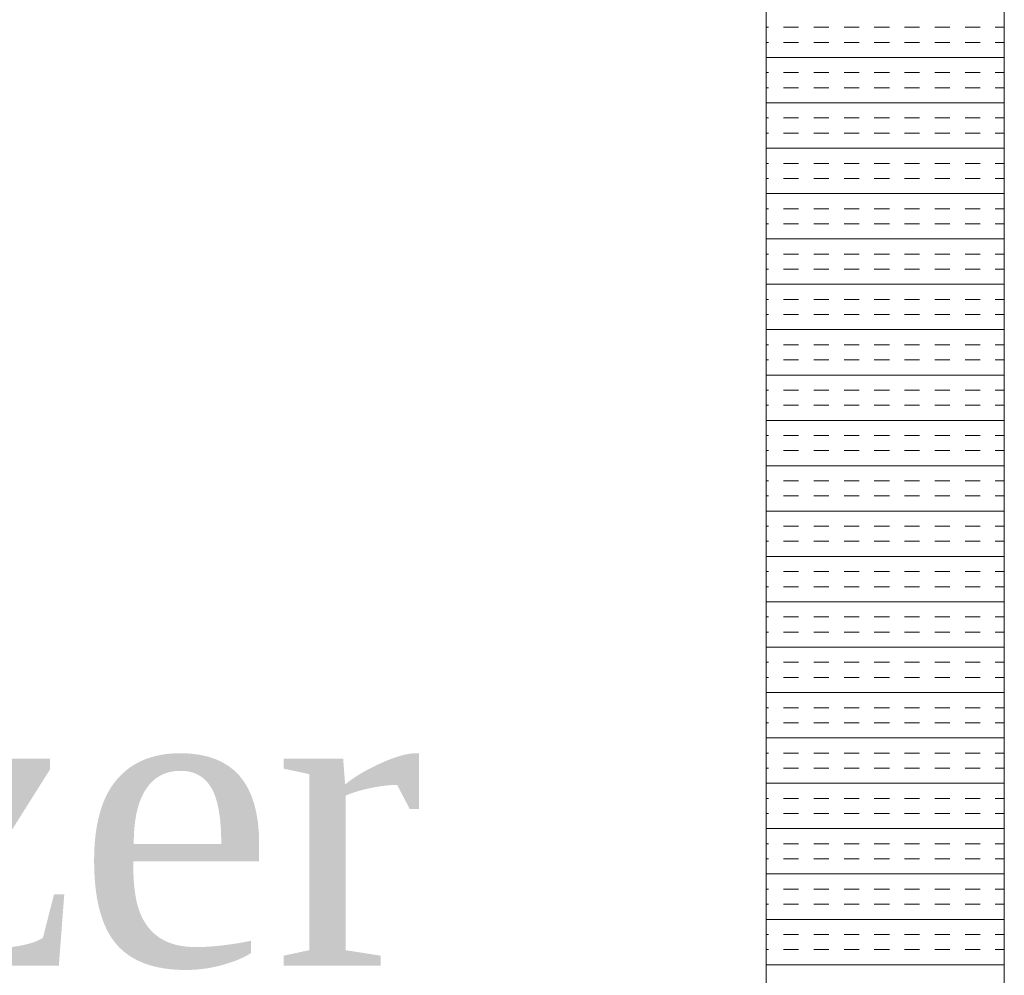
# Model space of a CAD drawing. Extents: x 3940905 to 4145695, y 925352 to 1109797.
# Tile 200 of 256: x 3956186 to 3956393, y 1099845 to 1100046. Entities that reach past the tile are written whole.
import ezdxf

# ---------------------------------------------------------------- set-up
doc = ezdxf.new("R2010")
doc.units = 0
doc.header["$LTSCALE"] = 750
doc.header["$MEASUREMENT"] = 0
doc.layers.add('CKD Equipments', color=252, linetype='CONTINUOUS', lineweight=0)
doc.layers.add('TEXT', color=7, linetype='CONTINUOUS')
doc.styles.add('TXT1', font='times.ttf')

msp = doc.modelspace()

# ---------------------------------------------------------------- linework, layer by layer
at = {"layer": 'CKD Equipments'}
for p, q in [((3956392.57, 1099545.77), (3956392.57, 1100245.77)), ((3956342.57, 1099595.77), (3956342.57, 1100195.77))]:
    msp.add_line(p, q, dxfattribs=at)
at = {"layer": 'CKD Equipments', "color": 4, "linetype": 'Continuous'}
for p, q in [((3956343.05, 1100044.09), (3956342.57, 1100044.09)), ((3956349.4, 1100044.09), (3956346.23, 1100044.09)), ((3956355.75, 1100044.09), (3956352.58, 1100044.09)), ((3956362.1, 1100044.09), (3956358.93, 1100044.09)), ((3956368.45, 1100044.09), (3956365.28, 1100044.09)), ((3956374.8, 1100044.09), (3956371.63, 1100044.09)), ((3956381.15, 1100044.09), (3956377.98, 1100044.09)), ((3956387.5, 1100044.09), (3956384.33, 1100044.09)), ((3956392.57, 1100044.09), (3956390.68, 1100044.09)), ((3956343.05, 1100040.91), (3956342.57, 1100040.91)), ((3956349.4, 1100040.91), (3956346.23, 1100040.91)), ((3956355.75, 1100040.91), (3956352.58, 1100040.91)), ((3956362.1, 1100040.91), (3956358.93, 1100040.91)), ((3956368.45, 1100040.91), (3956365.28, 1100040.91)), ((3956374.8, 1100040.91), (3956371.63, 1100040.91)), ((3956381.15, 1100040.91), (3956377.98, 1100040.91)), ((3956387.5, 1100040.91), (3956384.33, 1100040.91)), ((3956392.57, 1100040.91), (3956390.68, 1100040.91)), ((3956392.57, 1100037.74), (3956342.57, 1100037.74)), ((3956343.05, 1100034.56), (3956342.57, 1100034.56)), ((3956349.4, 1100034.56), (3956346.23, 1100034.56)), ((3956355.75, 1100034.56), (3956352.58, 1100034.56)), ((3956362.1, 1100034.56), (3956358.93, 1100034.56)), ((3956368.45, 1100034.56), (3956365.28, 1100034.56)), ((3956374.8, 1100034.56), (3956371.63, 1100034.56)), ((3956381.15, 1100034.56), (3956377.98, 1100034.56)), ((3956387.5, 1100034.56), (3956384.33, 1100034.56)), ((3956392.57, 1100034.56), (3956390.68, 1100034.56)), ((3956343.05, 1100031.39), (3956342.57, 1100031.39)), ((3956349.4, 1100031.39), (3956346.23, 1100031.39)), ((3956355.75, 1100031.39), (3956352.58, 1100031.39)), ((3956362.1, 1100031.39), (3956358.93, 1100031.39)), ((3956368.45, 1100031.39), (3956365.28, 1100031.39)), ((3956374.8, 1100031.39), (3956371.63, 1100031.39)), ((3956381.15, 1100031.39), (3956377.98, 1100031.39)), ((3956387.5, 1100031.39), (3956384.33, 1100031.39)), ((3956392.57, 1100031.39), (3956390.68, 1100031.39)), ((3956392.57, 1100028.21), (3956342.57, 1100028.21)), ((3956343.05, 1100025.04), (3956342.57, 1100025.04)), ((3956349.4, 1100025.04), (3956346.23, 1100025.04)), ((3956355.75, 1100025.04), (3956352.58, 1100025.04)), ((3956362.1, 1100025.04), (3956358.93, 1100025.04)), ((3956368.45, 1100025.04), (3956365.28, 1100025.04)), ((3956374.8, 1100025.04), (3956371.63, 1100025.04)), ((3956381.15, 1100025.04), (3956377.98, 1100025.04)), ((3956387.5, 1100025.04), (3956384.33, 1100025.04)), ((3956392.57, 1100025.04), (3956390.68, 1100025.04)), ((3956343.05, 1100021.86), (3956342.57, 1100021.86)), ((3956349.4, 1100021.86), (3956346.23, 1100021.86)), ((3956355.75, 1100021.86), (3956352.58, 1100021.86)), ((3956362.1, 1100021.86), (3956358.93, 1100021.86)), ((3956368.45, 1100021.86), (3956365.28, 1100021.86)), ((3956374.8, 1100021.86), (3956371.63, 1100021.86)), ((3956381.15, 1100021.86), (3956377.98, 1100021.86)), ((3956387.5, 1100021.86), (3956384.33, 1100021.86)), ((3956392.57, 1100021.86), (3956390.68, 1100021.86)), ((3956392.57, 1100018.69), (3956342.57, 1100018.69)), ((3956343.05, 1100015.51), (3956342.57, 1100015.51)), ((3956349.4, 1100015.51), (3956346.23, 1100015.51)), ((3956355.75, 1100015.51), (3956352.58, 1100015.51)), ((3956362.1, 1100015.51), (3956358.93, 1100015.51)), ((3956368.45, 1100015.51), (3956365.28, 1100015.51)), ((3956374.8, 1100015.51), (3956371.63, 1100015.51)), ((3956381.15, 1100015.51), (3956377.98, 1100015.51)), ((3956387.5, 1100015.51), (3956384.33, 1100015.51)), ((3956392.57, 1100015.51), (3956390.68, 1100015.51)), ((3956343.05, 1100012.34), (3956342.57, 1100012.34)), ((3956349.4, 1100012.34), (3956346.23, 1100012.34)), ((3956355.75, 1100012.34), (3956352.58, 1100012.34)), ((3956362.1, 1100012.34), (3956358.93, 1100012.34)), ((3956368.45, 1100012.34), (3956365.28, 1100012.34)), ((3956374.8, 1100012.34), (3956371.63, 1100012.34)), ((3956381.15, 1100012.34), (3956377.98, 1100012.34)), ((3956387.5, 1100012.34), (3956384.33, 1100012.34)), ((3956392.57, 1100012.34), (3956390.68, 1100012.34)), ((3956392.57, 1100009.16), (3956342.57, 1100009.16)), ((3956343.05, 1100005.99), (3956342.57, 1100005.99)), ((3956349.4, 1100005.99), (3956346.23, 1100005.99)), ((3956355.75, 1100005.99), (3956352.58, 1100005.99)), ((3956362.1, 1100005.99), (3956358.93, 1100005.99)), ((3956368.45, 1100005.99), (3956365.28, 1100005.99)), ((3956374.8, 1100005.99), (3956371.63, 1100005.99)), ((3956381.15, 1100005.99), (3956377.98, 1100005.99)), ((3956387.5, 1100005.99), (3956384.33, 1100005.99)), ((3956392.57, 1100005.99), (3956390.68, 1100005.99)), ((3956343.05, 1100002.81), (3956342.57, 1100002.81)), ((3956349.4, 1100002.81), (3956346.23, 1100002.81)), ((3956355.75, 1100002.81), (3956352.58, 1100002.81)), ((3956362.1, 1100002.81), (3956358.93, 1100002.81)), ((3956368.45, 1100002.81), (3956365.28, 1100002.81)), ((3956374.8, 1100002.81), (3956371.63, 1100002.81)), ((3956381.15, 1100002.81), (3956377.98, 1100002.81)), ((3956387.5, 1100002.81), (3956384.33, 1100002.81)), ((3956392.57, 1100002.81), (3956390.68, 1100002.81)), ((3956392.57, 1099999.64), (3956342.57, 1099999.64)), ((3956343.05, 1099996.46), (3956342.57, 1099996.46)), ((3956349.4, 1099996.46), (3956346.23, 1099996.46)), ((3956355.75, 1099996.46), (3956352.58, 1099996.46)), ((3956362.1, 1099996.46), (3956358.93, 1099996.46)), ((3956368.45, 1099996.46), (3956365.28, 1099996.46)), ((3956374.8, 1099996.46), (3956371.63, 1099996.46)), ((3956381.15, 1099996.46), (3956377.98, 1099996.46)), ((3956387.5, 1099996.46), (3956384.33, 1099996.46)), ((3956392.57, 1099996.46), (3956390.68, 1099996.46)), ((3956343.05, 1099993.29), (3956342.57, 1099993.29)), ((3956349.4, 1099993.29), (3956346.23, 1099993.29)), ((3956355.75, 1099993.29), (3956352.58, 1099993.29)), ((3956362.1, 1099993.29), (3956358.93, 1099993.29)), ((3956368.45, 1099993.29), (3956365.28, 1099993.29)), ((3956374.8, 1099993.29), (3956371.63, 1099993.29)), ((3956381.15, 1099993.29), (3956377.98, 1099993.29)), ((3956387.5, 1099993.29), (3956384.33, 1099993.29)), ((3956392.57, 1099993.29), (3956390.68, 1099993.29)), ((3956392.57, 1099990.11), (3956342.57, 1099990.11)), ((3956343.05, 1099986.94), (3956342.57, 1099986.94)), ((3956349.4, 1099986.94), (3956346.23, 1099986.94)), ((3956355.75, 1099986.94), (3956352.58, 1099986.94)), ((3956362.1, 1099986.94), (3956358.93, 1099986.94)), ((3956368.45, 1099986.94), (3956365.28, 1099986.94)), ((3956374.8, 1099986.94), (3956371.63, 1099986.94)), ((3956381.15, 1099986.94), (3956377.98, 1099986.94)), ((3956387.5, 1099986.94), (3956384.33, 1099986.94)), ((3956392.57, 1099986.94), (3956390.68, 1099986.94)), ((3956343.05, 1099983.76), (3956342.57, 1099983.76)), ((3956349.4, 1099983.76), (3956346.23, 1099983.76)), ((3956355.75, 1099983.76), (3956352.58, 1099983.76)), ((3956362.1, 1099983.76), (3956358.93, 1099983.76)), ((3956368.45, 1099983.76), (3956365.28, 1099983.76)), ((3956374.8, 1099983.76), (3956371.63, 1099983.76)), ((3956381.15, 1099983.76), (3956377.98, 1099983.76)), ((3956387.5, 1099983.76), (3956384.33, 1099983.76)), ((3956392.57, 1099983.76), (3956390.68, 1099983.76)), ((3956392.57, 1099980.59), (3956342.57, 1099980.59)), ((3956343.05, 1099977.41), (3956342.57, 1099977.41)), ((3956349.4, 1099977.41), (3956346.23, 1099977.41)), ((3956355.75, 1099977.41), (3956352.58, 1099977.41)), ((3956362.1, 1099977.41), (3956358.93, 1099977.41)), ((3956368.45, 1099977.41), (3956365.28, 1099977.41)), ((3956374.8, 1099977.41), (3956371.63, 1099977.41)), ((3956381.15, 1099977.41), (3956377.98, 1099977.41)), ((3956387.5, 1099977.41), (3956384.33, 1099977.41)), ((3956392.57, 1099977.41), (3956390.68, 1099977.41)), ((3956343.05, 1099974.24), (3956342.57, 1099974.24)), ((3956349.4, 1099974.24), (3956346.23, 1099974.24)), ((3956355.75, 1099974.24), (3956352.58, 1099974.24)), ((3956362.1, 1099974.24), (3956358.93, 1099974.24)), ((3956368.45, 1099974.24), (3956365.28, 1099974.24)), ((3956374.8, 1099974.24), (3956371.63, 1099974.24)), ((3956381.15, 1099974.24), (3956377.98, 1099974.24)), ((3956387.5, 1099974.24), (3956384.33, 1099974.24)), ((3956392.57, 1099974.24), (3956390.68, 1099974.24)), ((3956392.57, 1099971.06), (3956342.57, 1099971.06)), ((3956343.05, 1099967.89), (3956342.57, 1099967.89)), ((3956349.4, 1099967.89), (3956346.23, 1099967.89)), ((3956355.75, 1099967.89), (3956352.58, 1099967.89)), ((3956362.1, 1099967.89), (3956358.93, 1099967.89)), ((3956368.45, 1099967.89), (3956365.28, 1099967.89)), ((3956374.8, 1099967.89), (3956371.63, 1099967.89)), ((3956381.15, 1099967.89), (3956377.98, 1099967.89)), ((3956387.5, 1099967.89), (3956384.33, 1099967.89)), ((3956392.57, 1099967.89), (3956390.68, 1099967.89)), ((3956343.05, 1099964.71), (3956342.57, 1099964.71)), ((3956349.4, 1099964.71), (3956346.23, 1099964.71)), ((3956355.75, 1099964.71), (3956352.58, 1099964.71)), ((3956362.1, 1099964.71), (3956358.93, 1099964.71)), ((3956368.45, 1099964.71), (3956365.28, 1099964.71)), ((3956374.8, 1099964.71), (3956371.63, 1099964.71)), ((3956381.15, 1099964.71), (3956377.98, 1099964.71)), ((3956387.5, 1099964.71), (3956384.33, 1099964.71)), ((3956392.57, 1099964.71), (3956390.68, 1099964.71)), ((3956392.57, 1099961.54), (3956342.57, 1099961.54)), ((3956343.05, 1099958.36), (3956342.57, 1099958.36)), ((3956349.4, 1099958.36), (3956346.23, 1099958.36)), ((3956355.75, 1099958.36), (3956352.58, 1099958.36)), ((3956362.1, 1099958.36), (3956358.93, 1099958.36)), ((3956368.45, 1099958.36), (3956365.28, 1099958.36)), ((3956374.8, 1099958.36), (3956371.63, 1099958.36)), ((3956381.15, 1099958.36), (3956377.98, 1099958.36)), ((3956387.5, 1099958.36), (3956384.33, 1099958.36)), ((3956392.57, 1099958.36), (3956390.68, 1099958.36)), ((3956343.05, 1099955.19), (3956342.57, 1099955.19)), ((3956349.4, 1099955.19), (3956346.23, 1099955.19)), ((3956355.75, 1099955.19), (3956352.58, 1099955.19)), ((3956362.1, 1099955.19), (3956358.93, 1099955.19)), ((3956368.45, 1099955.19), (3956365.28, 1099955.19)), ((3956374.8, 1099955.19), (3956371.63, 1099955.19)), ((3956381.15, 1099955.19), (3956377.98, 1099955.19)), ((3956387.5, 1099955.19), (3956384.33, 1099955.19)), ((3956392.57, 1099955.19), (3956390.68, 1099955.19)), ((3956392.57, 1099952.01), (3956342.57, 1099952.01)), ((3956343.05, 1099948.84), (3956342.57, 1099948.84)), ((3956349.4, 1099948.84), (3956346.23, 1099948.84)), ((3956355.75, 1099948.84), (3956352.58, 1099948.84)), ((3956362.1, 1099948.84), (3956358.93, 1099948.84)), ((3956368.45, 1099948.84), (3956365.28, 1099948.84)), ((3956374.8, 1099948.84), (3956371.63, 1099948.84)), ((3956381.15, 1099948.84), (3956377.98, 1099948.84)), ((3956387.5, 1099948.84), (3956384.33, 1099948.84)), ((3956392.57, 1099948.84), (3956390.68, 1099948.84)), ((3956343.05, 1099945.66), (3956342.57, 1099945.66)), ((3956349.4, 1099945.66), (3956346.23, 1099945.66)), ((3956355.75, 1099945.66), (3956352.58, 1099945.66)), ((3956362.1, 1099945.66), (3956358.93, 1099945.66)), ((3956368.45, 1099945.66), (3956365.28, 1099945.66)), ((3956374.8, 1099945.66), (3956371.63, 1099945.66)), ((3956381.15, 1099945.66), (3956377.98, 1099945.66)), ((3956387.5, 1099945.66), (3956384.33, 1099945.66)), ((3956392.57, 1099945.66), (3956390.68, 1099945.66)), ((3956392.57, 1099942.49), (3956342.57, 1099942.49)), ((3956343.05, 1099939.31), (3956342.57, 1099939.31)), ((3956349.4, 1099939.31), (3956346.23, 1099939.31)), ((3956355.75, 1099939.31), (3956352.58, 1099939.31)), ((3956362.1, 1099939.31), (3956358.93, 1099939.31)), ((3956368.45, 1099939.31), (3956365.28, 1099939.31)), ((3956374.8, 1099939.31), (3956371.63, 1099939.31)), ((3956381.15, 1099939.31), (3956377.98, 1099939.31)), ((3956387.5, 1099939.31), (3956384.33, 1099939.31)), ((3956392.57, 1099939.31), (3956390.68, 1099939.31)), ((3956343.05, 1099936.14), (3956342.57, 1099936.14)), ((3956349.4, 1099936.14), (3956346.23, 1099936.14)), ((3956355.75, 1099936.14), (3956352.58, 1099936.14)), ((3956362.1, 1099936.14), (3956358.93, 1099936.14)), ((3956368.45, 1099936.14), (3956365.28, 1099936.14)), ((3956374.8, 1099936.14), (3956371.63, 1099936.14)), ((3956381.15, 1099936.14), (3956377.98, 1099936.14)), ((3956387.5, 1099936.14), (3956384.33, 1099936.14)), ((3956392.57, 1099936.14), (3956390.68, 1099936.14)), ((3956392.57, 1099932.96), (3956342.57, 1099932.96)), ((3956343.05, 1099929.79), (3956342.57, 1099929.79)), ((3956349.4, 1099929.79), (3956346.23, 1099929.79)), ((3956355.75, 1099929.79), (3956352.58, 1099929.79)), ((3956362.1, 1099929.79), (3956358.93, 1099929.79)), ((3956368.45, 1099929.79), (3956365.28, 1099929.79)), ((3956374.8, 1099929.79), (3956371.63, 1099929.79)), ((3956381.15, 1099929.79), (3956377.98, 1099929.79)), ((3956387.5, 1099929.79), (3956384.33, 1099929.79)), ((3956392.57, 1099929.79), (3956390.68, 1099929.79)), ((3956343.05, 1099926.61), (3956342.57, 1099926.61)), ((3956349.4, 1099926.61), (3956346.23, 1099926.61)), ((3956355.75, 1099926.61), (3956352.58, 1099926.61)), ((3956362.1, 1099926.61), (3956358.93, 1099926.61)), ((3956368.45, 1099926.61), (3956365.28, 1099926.61)), ((3956374.8, 1099926.61), (3956371.63, 1099926.61)), ((3956381.15, 1099926.61), (3956377.98, 1099926.61)), ((3956387.5, 1099926.61), (3956384.33, 1099926.61)), ((3956392.57, 1099926.61), (3956390.68, 1099926.61)), ((3956392.57, 1099923.44), (3956342.57, 1099923.44)), ((3956343.05, 1099920.26), (3956342.57, 1099920.26)), ((3956349.4, 1099920.26), (3956346.23, 1099920.26)), ((3956355.75, 1099920.26), (3956352.58, 1099920.26)), ((3956362.1, 1099920.26), (3956358.93, 1099920.26)), ((3956368.45, 1099920.26), (3956365.28, 1099920.26)), ((3956374.8, 1099920.26), (3956371.63, 1099920.26)), ((3956381.15, 1099920.26), (3956377.98, 1099920.26)), ((3956387.5, 1099920.26), (3956384.33, 1099920.26)), ((3956392.57, 1099920.26), (3956390.68, 1099920.26)), ((3956343.05, 1099917.09), (3956342.57, 1099917.09)), ((3956349.4, 1099917.09), (3956346.23, 1099917.09)), ((3956355.75, 1099917.09), (3956352.58, 1099917.09)), ((3956362.1, 1099917.09), (3956358.93, 1099917.09)), ((3956368.45, 1099917.09), (3956365.28, 1099917.09)), ((3956374.8, 1099917.09), (3956371.63, 1099917.09)), ((3956381.15, 1099917.09), (3956377.98, 1099917.09)), ((3956387.5, 1099917.09), (3956384.33, 1099917.09)), ((3956392.57, 1099917.09), (3956390.68, 1099917.09)), ((3956392.57, 1099913.91), (3956342.57, 1099913.91)), ((3956343.05, 1099910.74), (3956342.57, 1099910.74)), ((3956349.4, 1099910.74), (3956346.23, 1099910.74)), ((3956355.75, 1099910.74), (3956352.58, 1099910.74)), ((3956362.1, 1099910.74), (3956358.93, 1099910.74)), ((3956368.45, 1099910.74), (3956365.28, 1099910.74)), ((3956374.8, 1099910.74), (3956371.63, 1099910.74)), ((3956381.15, 1099910.74), (3956377.98, 1099910.74)), ((3956387.5, 1099910.74), (3956384.33, 1099910.74)), ((3956392.57, 1099910.74), (3956390.68, 1099910.74)), ((3956343.05, 1099907.56), (3956342.57, 1099907.56)), ((3956349.4, 1099907.56), (3956346.23, 1099907.56)), ((3956355.75, 1099907.56), (3956352.58, 1099907.56)), ((3956362.1, 1099907.56), (3956358.93, 1099907.56)), ((3956368.45, 1099907.56), (3956365.28, 1099907.56)), ((3956374.8, 1099907.56), (3956371.63, 1099907.56)), ((3956381.15, 1099907.56), (3956377.98, 1099907.56)), ((3956387.5, 1099907.56), (3956384.33, 1099907.56)), ((3956392.57, 1099907.56), (3956390.68, 1099907.56)), ((3956392.57, 1099904.39), (3956342.57, 1099904.39)), ((3956343.05, 1099901.21), (3956342.57, 1099901.21)), ((3956349.4, 1099901.21), (3956346.23, 1099901.21)), ((3956355.75, 1099901.21), (3956352.58, 1099901.21)), ((3956362.1, 1099901.21), (3956358.93, 1099901.21)), ((3956368.45, 1099901.21), (3956365.28, 1099901.21)), ((3956374.8, 1099901.21), (3956371.63, 1099901.21)), ((3956381.15, 1099901.21), (3956377.98, 1099901.21)), ((3956387.5, 1099901.21), (3956384.33, 1099901.21)), ((3956392.57, 1099901.21), (3956390.68, 1099901.21)), ((3956343.05, 1099898.04), (3956342.57, 1099898.04)), ((3956349.4, 1099898.04), (3956346.23, 1099898.04)), ((3956355.75, 1099898.04), (3956352.58, 1099898.04)), ((3956362.1, 1099898.04), (3956358.93, 1099898.04)), ((3956368.45, 1099898.04), (3956365.28, 1099898.04)), ((3956374.8, 1099898.04), (3956371.63, 1099898.04)), ((3956381.15, 1099898.04), (3956377.98, 1099898.04)), ((3956387.5, 1099898.04), (3956384.33, 1099898.04)), ((3956392.57, 1099898.04), (3956390.68, 1099898.04)), ((3956392.57, 1099894.86), (3956342.57, 1099894.86)), ((3956343.05, 1099891.69), (3956342.57, 1099891.69)), ((3956349.4, 1099891.69), (3956346.23, 1099891.69)), ((3956355.75, 1099891.69), (3956352.58, 1099891.69)), ((3956362.1, 1099891.69), (3956358.93, 1099891.69)), ((3956368.45, 1099891.69), (3956365.28, 1099891.69)), ((3956374.8, 1099891.69), (3956371.63, 1099891.69)), ((3956381.15, 1099891.69), (3956377.98, 1099891.69)), ((3956387.5, 1099891.69), (3956384.33, 1099891.69)), ((3956392.57, 1099891.69), (3956390.68, 1099891.69)), ((3956343.05, 1099888.51), (3956342.57, 1099888.51)), ((3956349.4, 1099888.51), (3956346.23, 1099888.51)), ((3956355.75, 1099888.51), (3956352.58, 1099888.51)), ((3956362.1, 1099888.51), (3956358.93, 1099888.51)), ((3956368.45, 1099888.51), (3956365.28, 1099888.51)), ((3956374.8, 1099888.51), (3956371.63, 1099888.51)), ((3956381.15, 1099888.51), (3956377.98, 1099888.51)), ((3956387.5, 1099888.51), (3956384.33, 1099888.51)), ((3956392.57, 1099888.51), (3956390.68, 1099888.51)), ((3956392.57, 1099885.34), (3956342.57, 1099885.34)), ((3956343.05, 1099882.16), (3956342.57, 1099882.16)), ((3956349.4, 1099882.16), (3956346.23, 1099882.16)), ((3956355.75, 1099882.16), (3956352.58, 1099882.16)), ((3956362.1, 1099882.16), (3956358.93, 1099882.16)), ((3956368.45, 1099882.16), (3956365.28, 1099882.16)), ((3956374.8, 1099882.16), (3956371.63, 1099882.16)), ((3956381.15, 1099882.16), (3956377.98, 1099882.16)), ((3956387.5, 1099882.16), (3956384.33, 1099882.16)), ((3956392.57, 1099882.16), (3956390.68, 1099882.16)), ((3956343.05, 1099878.99), (3956342.57, 1099878.99)), ((3956349.4, 1099878.99), (3956346.23, 1099878.99)), ((3956355.75, 1099878.99), (3956352.58, 1099878.99)), ((3956362.1, 1099878.99), (3956358.93, 1099878.99)), ((3956368.45, 1099878.99), (3956365.28, 1099878.99)), ((3956374.8, 1099878.99), (3956371.63, 1099878.99)), ((3956381.15, 1099878.99), (3956377.98, 1099878.99)), ((3956387.5, 1099878.99), (3956384.33, 1099878.99)), ((3956392.57, 1099878.99), (3956390.68, 1099878.99)), ((3956392.57, 1099875.81), (3956342.57, 1099875.81)), ((3956343.05, 1099872.64), (3956342.57, 1099872.64)), ((3956349.4, 1099872.64), (3956346.23, 1099872.64)), ((3956355.75, 1099872.64), (3956352.58, 1099872.64)), ((3956362.1, 1099872.64), (3956358.93, 1099872.64)), ((3956368.45, 1099872.64), (3956365.28, 1099872.64)), ((3956374.8, 1099872.64), (3956371.63, 1099872.64)), ((3956381.15, 1099872.64), (3956377.98, 1099872.64)), ((3956387.5, 1099872.64), (3956384.33, 1099872.64)), ((3956392.57, 1099872.64), (3956390.68, 1099872.64)), ((3956343.05, 1099869.46), (3956342.57, 1099869.46)), ((3956349.4, 1099869.46), (3956346.23, 1099869.46)), ((3956355.75, 1099869.46), (3956352.58, 1099869.46)), ((3956362.1, 1099869.46), (3956358.93, 1099869.46)), ((3956368.45, 1099869.46), (3956365.28, 1099869.46)), ((3956374.8, 1099869.46), (3956371.63, 1099869.46)), ((3956381.15, 1099869.46), (3956377.98, 1099869.46)), ((3956387.5, 1099869.46), (3956384.33, 1099869.46)), ((3956392.57, 1099869.46), (3956390.68, 1099869.46)), ((3956392.57, 1099866.29), (3956342.57, 1099866.29)), ((3956343.05, 1099863.11), (3956342.57, 1099863.11)), ((3956349.4, 1099863.11), (3956346.23, 1099863.11)), ((3956355.75, 1099863.11), (3956352.58, 1099863.11)), ((3956362.1, 1099863.11), (3956358.93, 1099863.11)), ((3956368.45, 1099863.11), (3956365.28, 1099863.11)), ((3956374.8, 1099863.11), (3956371.63, 1099863.11)), ((3956381.15, 1099863.11), (3956377.98, 1099863.11)), ((3956387.5, 1099863.11), (3956384.33, 1099863.11)), ((3956392.57, 1099863.11), (3956390.68, 1099863.11)), ((3956343.05, 1099859.94), (3956342.57, 1099859.94)), ((3956349.4, 1099859.94), (3956346.23, 1099859.94)), ((3956355.75, 1099859.94), (3956352.58, 1099859.94)), ((3956362.1, 1099859.94), (3956358.93, 1099859.94)), ((3956368.45, 1099859.94), (3956365.28, 1099859.94)), ((3956374.8, 1099859.94), (3956371.63, 1099859.94)), ((3956381.15, 1099859.94), (3956377.98, 1099859.94)), ((3956387.5, 1099859.94), (3956384.33, 1099859.94)), ((3956392.57, 1099859.94), (3956390.68, 1099859.94)), ((3956392.57, 1099856.76), (3956342.57, 1099856.76)), ((3956343.05, 1099853.59), (3956342.57, 1099853.59)), ((3956349.4, 1099853.59), (3956346.23, 1099853.59)), ((3956355.75, 1099853.59), (3956352.58, 1099853.59)), ((3956362.1, 1099853.59), (3956358.93, 1099853.59)), ((3956368.45, 1099853.59), (3956365.28, 1099853.59)), ((3956374.8, 1099853.59), (3956371.63, 1099853.59)), ((3956381.15, 1099853.59), (3956377.98, 1099853.59)), ((3956387.5, 1099853.59), (3956384.33, 1099853.59)), ((3956392.57, 1099853.59), (3956390.68, 1099853.59)), ((3956343.05, 1099850.41), (3956342.57, 1099850.41)), ((3956349.4, 1099850.41), (3956346.23, 1099850.41)), ((3956355.75, 1099850.41), (3956352.58, 1099850.41)), ((3956362.1, 1099850.41), (3956358.93, 1099850.41)), ((3956368.45, 1099850.41), (3956365.28, 1099850.41)), ((3956374.8, 1099850.41), (3956371.63, 1099850.41)), ((3956381.15, 1099850.41), (3956377.98, 1099850.41)), ((3956387.5, 1099850.41), (3956384.33, 1099850.41)), ((3956392.57, 1099850.41), (3956390.68, 1099850.41)), ((3956392.57, 1099847.24), (3956342.57, 1099847.24))]:
    msp.add_line(p, q, dxfattribs=at)

# ---------------------------------------------------------------- texts
at = {"layer": 'TEXT', "insert": (3955421.7, 1100012.31), "char_height": 61.9627, "width": 1204.0964, "attachment_point": 1, "style": 'TXT1'}
msp.add_mtext('\\pxqc;2 Door\\PVert. Freezer', dxfattribs=at)

doc.saveas('drawing.dxf')
